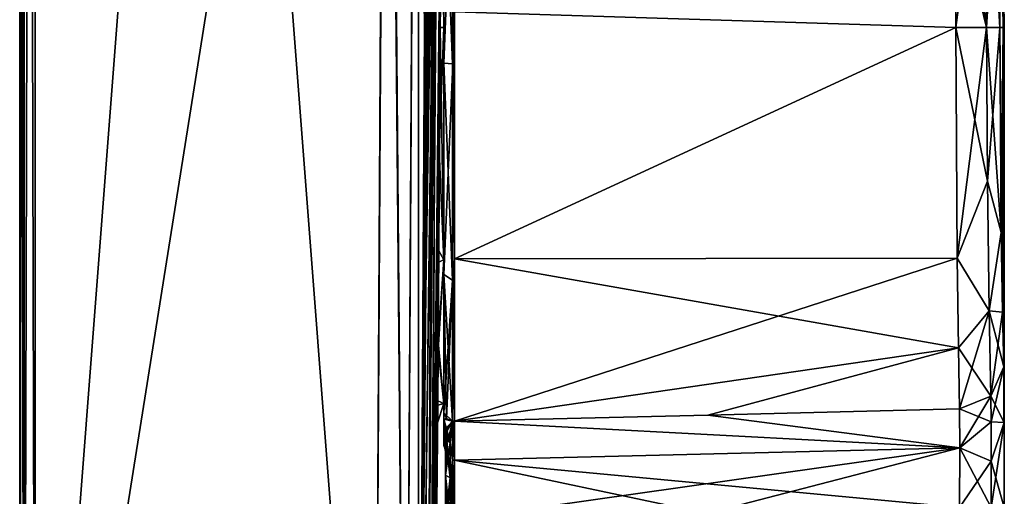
# Model space of a CAD drawing. Header units: metres. Extents: x 59 to 120, y -75 to 110.
# Tile 2 of 7: x 59 to 92, y -53 to -38. Entities that reach past the tile are written whole.
import ezdxf

# ---------------------------------------------------------------- set-up
doc = ezdxf.new("R2010")
doc.units = ezdxf.units.M
doc.layers.add('solid_20464500', color=7, linetype='CONTINUOUS')

msp = doc.modelspace()

# ---------------------------------------------------------------- linework, layer by layer
at = {"layer": 'solid_20464500'}
for points in [[(59.151169, -72.987251, 74.844948), (59, 72.987282, 74.486732), (59, 0.000056, 74.486732)], [(59.151169, -72.987251, 74.844948), (59.151169, 72.987251, 74.844948), (59, 72.987282, 74.486732)], [(59.151169, 72.987251, -74.844948), (59, -72.987282, -74.486732), (59, -0.000052, -74.486732)], [(59.151169, 72.987251, -74.844948), (59.151169, -72.987251, -74.844948), (59, -72.987282, -74.486732)], [(59.513088, -72.987251, 74.986565), (59.513088, 72.987251, 74.986565), (59.151169, 72.987251, 74.844948)], [(59.151169, -72.987251, 74.844948), (59.513088, -72.987251, 74.986565), (59.151169, 72.987251, 74.844948)], [(59.513088, 72.987251, -74.986565), (59.513088, -72.987251, -74.986565), (59.151169, -72.987251, -74.844948)], [(59.151169, 72.987251, -74.844948), (59.513088, 72.987251, -74.986565), (59.151169, -72.987251, -74.844948)], [(70.707626, 72.694107, 74.693428), (59.513088, 72.987251, 74.986565), (59.513088, -72.987251, 74.986565)], [(70.707626, -72.694107, -74.693428), (59.513088, -72.987251, -74.986565), (59.513088, 72.987251, -74.986565)], [(71.118309, -3.990917, -74.682671), (70.707626, -72.694107, -74.693428), (59.513088, 72.987251, -74.986565)], [(71.120735, 0.000003, 74.68261), (70.707626, 72.694107, 74.693428), (59.513088, -72.987251, 74.986565)], [(72.851372, 38.277248, -20.910957), (72.168167, -72.711121, -73.211098), (72.47612, -36.792572, -73.155029)], [(72.851372, 38.277248, -20.910957), (72.873253, 33.275745, -22.694857), (72.168167, -72.711121, -73.211098)], [(72.873253, 33.275745, -22.694857), (72.168167, -73.211098, -72.711136), (72.16581, -73.064651, -73.064835)], [(72.873253, 33.275745, -22.694857), (72.16581, -73.064651, -73.064835), (72.168167, -72.711121, -73.211098)], [(72.873253, 33.275745, -22.694857), (72.896339, 28, -23.299999), (72.168167, -73.211098, -72.711136)], [(72.896339, 28, -23.299999), (72.426224, -73.204811, -44.553951), (72.168167, -73.211098, -72.711136)], [(72.896339, 28, -23.299999), (72.943916, 17.124893, -20.606359), (72.426224, -73.204811, -44.553951)], [(72.943916, 17.124893, -20.606359), (72.560272, -73.202393, -16.423141), (72.426224, -73.204811, -44.553951)], [(72.873878, -38, -13.049967), (72.560272, -73.202393, -16.423141), (72.943916, 17.124893, -20.606359)], [(72.873878, -38, -13.049967), (72.943916, 17.124893, -20.606359), (72.980492, 8.764213, -13.148173)], [(72.914078, -31.230551, -11.15689), (72.873878, -38, -13.049967), (72.980492, 8.764213, -13.148173)], [(72.873878, -38, 13.049967), (72.997612, 4.851199, -2.650092), (72.93322, -25.657322, 14.016659)], [(72.915588, -30.975237, 10.997925), (72.997612, 4.851199, -2.650092), (72.873878, -38, 13.049967)], [(72.159882, -0.000003, -74.225693), (72.581139, 0.581762, -73.21833), (72.168167, -72.711121, -73.211098)], [(72.581139, 0.581762, -73.21833), (72.566757, -13.923716, -73.153763), (72.168167, -72.711121, -73.211098)], [(72.866318, 0.468904, 41.363464), (72.546921, -20.999712, 73.20005), (72.411049, -46.683636, 73.20401)], [(72.866318, 0.468904, 41.363464), (72.411049, -46.683636, 73.20401), (72.916206, -14.399734, 29.415039)], [(59, -72.987282, -74.486732), (59, -72.98716, 74.486732), (59, 0.000056, 74.486732)], [(59.151169, -72.987251, 74.844948), (59, 0.000056, 74.486732), (59, -72.98716, 74.486732)], [(59, -0.000052, -74.486732), (59, -72.987282, -74.486732), (59, 0.000056, 74.486732)], [(71.120735, 0.000003, 74.68261), (59.513088, -72.987251, 74.986565), (70.707626, -72.694107, 74.693428)], [(71.736763, -72.70594, 74.246735), (71.120735, 0.000003, 74.68261), (70.707626, -72.694107, 74.693428)], [(71.736763, -72.70594, 74.246735), (72.150215, 0.000003, 74.235634), (71.120735, 0.000003, 74.68261)], [(71.736763, -72.70594, 74.246735), (72.168167, -72.711151, 73.211098), (72.150215, 0.000003, 74.235634)], [(72.411049, -46.683636, 73.20401), (72.581367, 0.025928, 73.200584), (72.150215, 0.000003, 74.235634)], [(72.168167, -72.711151, 73.211098), (72.411049, -46.683636, 73.20401), (72.150215, 0.000003, 74.235634)], [(72.411049, -46.683636, 73.20401), (72.546921, -20.999712, 73.20005), (72.581367, 0.025928, 73.200584)], [(72.159882, -0.000003, -74.225693), (71.736755, -72.705948, -74.246727), (71.118309, -3.990917, -74.682671)], [(72.159882, -0.000003, -74.225693), (72.168167, -72.711121, -73.211098), (71.736755, -72.705948, -74.246727)], [(71.736755, -72.705948, -74.246727), (70.707626, -72.694107, -74.693428), (71.118309, -3.990917, -74.682671)], [(72.566757, -13.923716, -73.153763), (72.47612, -36.792572, -73.155029), (72.168167, -72.711121, -73.211098)], [(72.916206, -14.399734, 29.415039), (72.168167, -72.711151, 73.211098), (72.16581, -73.064842, 73.064644)], [(72.916206, -14.399734, 29.415039), (72.16581, -73.064842, 73.064644), (72.168167, -73.211098, 72.711105)], [(72.916206, -14.399734, 29.415039), (72.411049, -46.683636, 73.20401), (72.168167, -72.711151, 73.211098)], [(72.916206, -14.399734, 29.415039), (72.168167, -73.211098, 72.711105), (72.336533, -73.206696, 55.970352)], [(72.916206, -14.399734, 29.415039), (72.336533, -73.206696, 55.970352), (72.456375, -73.203552, 39.991283)], [(72.916206, -14.399734, 29.415039), (72.456375, -73.203552, 39.991283), (72.881508, -34.176994, 18.670977)], [(72.93322, -25.657322, 14.016659), (72.881508, -34.176994, 18.670977), (72.570801, -73.200714, 11.628109)], [(72.873878, -38, 13.049967), (72.93322, -25.657322, 14.016659), (72.570801, -73.200714, 11.628109)], [(91.5, -38), (91.35405, -26.511591, 3.734685), (91.354042, -30.901045, 9.77438)], [(91.5, -38), (91.35405, -30.898659, -9.772375), (91.35405, -26.510675, -3.731599)], [(91.5, -38), (91.35405, -26.510675, -3.731599), (91.35405, -26.511591, 3.734685)], [(89.894989, -33.814865, -12.880519), (89.895012, -30.039392, -10.956816), (90.916458, -38, -13.103144)], [(89.895012, -30.039392, -10.956816), (90.916534, -30.298136, -10.600598), (90.916458, -38, -13.103144)], [(73, -30.329605, 10.557765), (72.915588, -30.975237, 10.997925), (72.873878, -38, 13.049967)], [(73, -30.329605, 10.557765), (72.873878, -38, 13.049967), (73, -38, 13.049967)], [(73, -38, -13.049967), (72.914078, -31.230551, -11.15689), (73, -30.329607, -10.557766)], [(73, -30.329605, 10.557765), (73, -38, 13.049967), (73, -31.845715, 12.22698)], [(73, -38, -13.049967), (73, -30.329607, -10.557766), (73, -31.845858, -12.226974)], [(89.895012, -38, 13.543378), (90.916634, -38, 13.103312), (90.916649, -30.298172, 10.600817)], [(89.895042, -33.814911, 12.880531), (89.895012, -38, 13.543378), (90.916649, -30.298172, 10.600817)], [(91.35405, -38, -12.080166), (90.916458, -38, -13.103144), (90.916534, -30.298136, -10.600598)], [(91.35405, -30.898659, -9.772375), (91.35405, -38, -12.080166), (90.916534, -30.298136, -10.600598)], [(91.354042, -30.901045, 9.77438), (90.916649, -30.298172, 10.600817), (90.916634, -38, 13.103312)], [(91.354042, -30.901045, 9.77438), (90.916634, -38, 13.103312), (91.35405, -38, 12.080166)], [(91.5, -38), (91.354042, -30.901045, 9.77438), (91.35405, -38, 12.080166)], [(91.463509, -38, -6.040524), (91.35405, -38, -12.080166), (91.35405, -30.898659, -9.772375)], [(91.463509, -38, -6.040524), (91.35405, -30.898659, -9.772375), (91.5, -38)], [(73, -38, -13.049967), (72.873878, -38, -13.049967), (72.914078, -31.230551, -11.15689)], [(73, -31.845858, -12.226974), (73.28952, -31.709757, -12.495461), (73.28952, -39.199802, -13.937851)], [(73, -39.173187, 13.638107), (73.291855, -39.199963, 13.937965), (73.291687, -31.709978, 12.495702)], [(73, -31.845715, 12.22698), (73, -39.173187, 13.638107), (73.291687, -31.709978, 12.495702)], [(73, -38, 13.049967), (73, -39.173187, 13.638107), (73, -31.845715, 12.22698)], [(73, -39.173344, -13.638016), (73, -31.845858, -12.226974), (73.28952, -39.199802, -13.937851)], [(73, -38, -13.049967), (73, -31.845858, -12.226974), (73, -39.173344, -13.638016)], [(73.28952, -31.709757, -12.495461), (73.349998, -37.484886, -13.979919), (73.28952, -39.199802, -13.937851)], [(73.291855, -39.199963, 13.937965), (73.349998, -37.484901, 13.980032), (73.291687, -31.709978, 12.495702)], [(73.349998, -37.484886, -13.979919), (89.894989, -33.814865, -12.880519), (89.895012, -38, -13.543378)], [(73.349998, -37.484901, 13.980032), (89.895012, -38, 13.543378), (89.895042, -33.814911, 12.880531)], [(89.895012, -38, -13.543378), (89.894989, -33.814865, -12.880519), (90.916458, -38, -13.103144)], [(72.881508, -34.176994, 18.670977), (72.456375, -73.203552, 39.991283), (72.570801, -73.200714, 11.628109)], [(73.28952, -39.199802, -13.937851), (73.349998, -37.484886, -13.979919), (73.349998, -45.628544, -11.726428)], [(73.291855, -39.199963, 13.937965), (73.349998, -45.628609, 11.726496), (73.349998, -37.484901, 13.980032)], [(73.349998, -45.628544, -11.726428), (73.349998, -37.484886, -13.979919), (89.895012, -38, -13.543378)], [(73.349998, -37.484901, 13.980032), (73.349998, -45.628609, 11.726496), (89.895012, -38, 13.543378)], [(72.873878, -38, -13.049967), (72.830132, -45.368801, -10.770443), (72.560272, -73.202393, -16.423141)], [(72.849678, -42.076534, 12.396915), (72.873878, -38, 13.049967), (72.570801, -73.200714, 11.628109)], [(73, -45.670395, -10.557764), (72.830132, -45.368801, -10.770443), (72.873878, -38, -13.049967)], [(73, -38, 13.049967), (72.873878, -38, 13.049967), (72.849678, -42.076534, 12.396915)], [(73, -45.670391, 10.557767), (73, -38, 13.049967), (72.849678, -42.076534, 12.396915)], [(73, -45.670395, -10.557764), (72.873878, -38, -13.049967), (73, -38, -13.049967)], [(73, -45.670391, 10.557767), (73, -39.173187, 13.638107), (73, -38, 13.049967)], [(73, -45.670395, -10.557764), (73, -38, -13.049967), (73, -39.173344, -13.638016)], [(73.349998, -45.628609, 11.726496), (89.940979, -45.608196, 11.202892), (89.895012, -38, 13.543378)], [(89.940979, -45.608196, -11.202891), (73.349998, -45.628544, -11.726428), (89.895012, -38, -13.543378)], [(89.940979, -45.608196, 11.202892), (90.916634, -38, 13.103312), (89.895012, -38, 13.543378)], [(90.940254, -43.070862, -12.079288), (89.895012, -38, -13.543378), (90.916458, -38, -13.103144)], [(90.940254, -43.070862, -12.079288), (89.940979, -45.608196, -11.202891), (89.895012, -38, -13.543378)], [(90.940254, -43.070862, 12.079288), (90.916634, -38, 13.103312), (89.940979, -45.608196, 11.202892)], [(91.400078, -44.761513, -9.995502), (90.916458, -38, -13.103144), (91.35405, -38, -12.080166)], [(91.400078, -44.761513, -9.995502), (90.940254, -43.070862, -12.079288), (90.916458, -38, -13.103144)], [(90.940254, -43.070862, 12.079288), (91.35405, -38, 12.080166), (90.916634, -38, 13.103312)], [(90.940254, -43.070862, 12.079288), (91.400078, -44.761486, 9.995521), (91.35405, -38, 12.080166)], [(91.463509, -38, 6.040524), (91.5, -38), (91.35405, -38, 12.080166)], [(91.442894, -47.393684, 7.556543), (91.463509, -38, 6.040524), (91.35405, -38, 12.080166)], [(91.442894, -47.393684, 7.556543), (91.35405, -38, 12.080166), (91.400078, -44.761486, 9.995521)], [(91.400078, -44.761513, -9.995502), (91.35405, -38, -12.080166), (91.463509, -38, -6.040524)], [(91.400078, -44.761513, -9.995502), (91.463509, -38, -6.040524), (91.442894, -47.393696, -7.55653)], [(91.480209, -49.193913, 4.448503), (91.463509, -38, 6.040524), (91.442894, -47.393684, 7.556543)], [(91.442894, -47.393696, -7.55653), (91.463509, -38, -6.040524), (91.480209, -49.193913, -4.448503)], [(91.49836, -53.841866, 1.281194), (91.5, -38), (91.463509, -38, 6.040524)], [(91.480209, -49.193913, -4.448503), (91.463509, -38, -6.040524), (91.5, -38)], [(91.495392, -51.033131, 2.147159), (91.463509, -38, 6.040524), (91.480209, -49.193913, 4.448503)], [(91.49836, -53.841866, 1.281194), (91.463509, -38, 6.040524), (91.495392, -51.033131, 2.147159)], [(91.495392, -51.0331, -2.147181), (91.480209, -49.193913, -4.448503), (91.5, -38)], [(91.495392, -51.0331, -2.147181), (91.5, -38), (91.49836, -53.841866, -1.281194)], [(91.499176, -69.770836, -0.640597), (91.498352, -69.770851, -1.281194), (91.5, -38)], [(91.49836, -61.806351, -1.281194), (91.5, -38), (91.498352, -69.770851, -1.281194)], [(91.49836, -61.806351, -1.281194), (91.49836, -53.841866, -1.281194), (91.5, -38)], [(91.49836, -53.841866, 1.281194), (91.499992, -69.770828, 0), (91.5, -38)], [(91.499176, -69.770836, -0.640597), (91.5, -38), (91.499992, -69.770828, 0)], [(73, -39.173187, 13.638107), (73, -46.154037, 10.995104), (73.291855, -39.199963, 13.937965)], [(73, -45.670391, 10.557767), (73, -46.154037, 10.995104), (73, -39.173187, 13.638107)], [(73, -39.173344, -13.638016), (73.28952, -39.199802, -13.937851), (73.289536, -46.333153, -11.236629)], [(73, -46.154144, -10.994946), (73, -39.173344, -13.638016), (73.289536, -46.333153, -11.236629)], [(73, -45.670395, -10.557764), (73, -39.173344, -13.638016), (73, -46.154144, -10.994946)], [(73, -46.154037, 10.995104), (73.291344, -46.33321, 11.236714), (73.291855, -39.199963, 13.937965)], [(73.28952, -39.199802, -13.937851), (73.349998, -45.628544, -11.726428), (73.289536, -46.333153, -11.236629)], [(73.291344, -46.33321, 11.236714), (73.349998, -45.628609, 11.726496), (73.291855, -39.199963, 13.937965)], [(72.827896, -45.744514, 10.503531), (72.849678, -42.076534, 12.396915), (72.570801, -73.200714, 11.628109)], [(73, -45.670391, 10.557767), (72.849678, -42.076534, 12.396915), (72.827896, -45.744514, 10.503531)], [(90.940254, -43.070862, 12.079288), (89.940979, -45.608196, 11.202892), (90.997566, -47.347229, 9.170301)], [(90.940254, -43.070862, -12.079288), (90.997566, -47.347229, -9.170301), (89.940979, -45.608196, -11.202891)], [(91.400078, -44.761513, -9.995502), (90.997566, -47.347229, -9.170301), (90.940254, -43.070862, -12.079288)], [(90.940254, -43.070862, 12.079288), (90.997566, -47.347229, 9.170301), (91.400078, -44.761486, 9.995521)], [(90.997566, -47.347229, 9.170301), (91.442894, -47.393684, 7.556543), (91.400078, -44.761486, 9.995521)], [(91.400078, -44.761513, -9.995502), (91.442894, -47.393696, -7.55653), (90.997566, -47.347229, -9.170301)], [(72.830132, -45.368801, -10.770443), (72.81234, -48.364346, -7.929814), (72.560272, -73.202393, -16.423141)], [(73, -45.670395, -10.557764), (72.81234, -48.364346, -7.929814), (72.830132, -45.368801, -10.770443)], [(72.810715, -48.638203, 7.55846), (72.827896, -45.744514, 10.503531), (72.570801, -73.200714, 11.628109)], [(73, -45.670391, 10.557767), (72.827896, -45.744514, 10.503531), (72.810715, -48.638203, 7.55846)], [(73, -45.670391, 10.557767), (72.810715, -48.638203, 7.55846), (73, -50.411198, 4.032764)], [(73, -50.411198, -4.03276), (72.81234, -48.364346, -7.929814), (73, -45.670395, -10.557764)], [(73, -45.670391, 10.557767), (73, -50.411198, 4.032764), (73, -46.154037, 10.995104)], [(73, -50.411198, -4.03276), (73, -45.670395, -10.557764), (73, -46.154144, -10.994946)], [(73.289536, -46.333153, -11.236629), (73.349998, -45.628544, -11.726428), (73.350021, -50.990894, -5.195552)], [(73.29113, -50.989128, 5.194972), (73.351601, -50.989151, 5.19496), (73.349998, -45.628609, 11.726496)], [(73.29113, -50.989128, 5.194972), (73.349998, -45.628609, 11.726496), (73.291344, -46.33321, 11.236714)], [(73.349998, -45.628609, 11.726496), (73.351601, -50.989151, 5.19496), (89.940979, -45.608196, 11.202892)], [(89.940979, -45.608196, -11.202891), (89.98365, -48.567272, -8.467054), (73.349998, -45.628544, -11.726428)], [(89.98365, -48.567272, -8.467054), (73.350021, -50.990894, -5.195552), (73.349998, -45.628544, -11.726428)], [(73.351601, -50.989151, 5.19496), (89.98365, -48.567268, 8.467054), (89.940979, -45.608196, 11.202892)], [(90.997566, -47.347229, 9.170301), (89.940979, -45.608196, 11.202892), (89.98365, -48.567268, 8.467054)], [(90.997566, -47.347229, -9.170301), (89.98365, -48.567272, -8.467054), (89.940979, -45.608196, -11.202891)], [(73, -46.154037, 10.995104), (73, -50.709824, 5.083153), (73.291344, -46.33321, 11.236714)], [(73, -50.411198, 4.032764), (73, -50.709824, 5.083153), (73, -46.154037, 10.995104)], [(73, -46.154144, -10.994946), (73.289536, -46.333153, -11.236629), (73.289528, -50.989128, -5.194845)], [(73.084091, -50.903385, -5.160553), (73, -46.154144, -10.994946), (73.289528, -50.989128, -5.194845)], [(73.084091, -50.903385, -5.160553), (73, -50.709824, -5.083153), (73, -46.154144, -10.994946)], [(73, -50.411198, -4.03276), (73, -46.154144, -10.994946), (73, -50.709824, -5.083153)], [(73, -50.709824, 5.083153), (73.084068, -50.903362, 5.160623), (73.291344, -46.33321, 11.236714)], [(73.084068, -50.903362, 5.160623), (73.29113, -50.989128, 5.194972), (73.291344, -46.33321, 11.236714)], [(73.289536, -46.333153, -11.236629), (73.350021, -50.990894, -5.195552), (73.289528, -50.989128, -5.194845)], [(90.997566, -47.347229, 9.170301), (89.98365, -48.567268, 8.467054), (90.020775, -50.5872, 4.987195)], [(90.997566, -47.347229, -9.170301), (91.053413, -50.165028, -4.829222), (89.98365, -48.567272, -8.467054)], [(90.997566, -47.347229, 9.170301), (90.020775, -50.5872, 4.987195), (91.053413, -50.165028, 4.829222)], [(91.480209, -49.193913, -4.448503), (91.053413, -50.165028, -4.829222), (90.997566, -47.347229, -9.170301)], [(91.442894, -47.393696, -7.55653), (91.480209, -49.193913, -4.448503), (90.997566, -47.347229, -9.170301)], [(90.997566, -47.347229, 9.170301), (91.053413, -50.165028, 4.829222), (91.442894, -47.393684, 7.556543)], [(91.053413, -50.165028, 4.829222), (91.480209, -49.193913, 4.448503), (91.442894, -47.393684, 7.556543)], [(72.81234, -48.364346, -7.929814), (72.800713, -50.322582, -4.295995), (72.560272, -73.202393, -16.423141)], [(73, -50.411198, -4.03276), (72.800713, -50.322582, -4.295995), (72.81234, -48.364346, -7.929814)], [(72.799858, -50.466251, 3.859305), (72.810715, -48.638203, 7.55846), (72.570801, -73.200714, 11.628109)], [(73, -50.411198, 4.032764), (72.810715, -48.638203, 7.55846), (72.799858, -50.466251, 3.859305)], [(89.98365, -48.567272, -8.467054), (81.712173, -50.788425, -5.090972), (73.350021, -50.990894, -5.195552)], [(73.351601, -50.989151, 5.19496), (81.712029, -50.788429, 5.090974), (89.98365, -48.567268, 8.467054)], [(81.712029, -50.788429, 5.090974), (90.020775, -50.5872, 4.987195), (89.98365, -48.567268, 8.467054)], [(89.98365, -48.567272, -8.467054), (90.020775, -50.5872, -4.987195), (81.712173, -50.788425, -5.090972)], [(91.053413, -50.165028, -4.829222), (90.020775, -50.5872, -4.987195), (89.98365, -48.567272, -8.467054)], [(91.495392, -51.0331, -2.147181), (91.053413, -50.165028, -4.829222), (91.480209, -49.193913, -4.448503)], [(91.064682, -51.01553, 3.516057), (91.480209, -49.193913, 4.448503), (91.053413, -50.165028, 4.829222)], [(91.495392, -51.033131, 2.147159), (91.480209, -49.193913, 4.448503), (91.064682, -51.01553, 3.516057)], [(72.800713, -50.322582, -4.295995), (72.79641, -51.047913, -0.231546), (72.560272, -73.202393, -16.423141)], [(73, -50.411198, -4.03276), (72.79641, -51.047913, -0.231546), (72.800713, -50.322582, -4.295995)], [(91.053413, -50.165028, 4.829222), (90.020775, -50.5872, 4.987195), (90.031799, -51.87434, 3.382964)], [(91.064682, -51.01553, -3.516057), (90.020775, -50.5872, -4.987195), (91.053413, -50.165028, -4.829222)], [(91.064682, -51.01553, 3.516057), (91.053413, -50.165028, 4.829222), (90.031799, -51.87434, 3.382964)], [(91.495392, -51.0331, -2.147181), (91.064682, -51.01553, -3.516057), (91.053413, -50.165028, -4.829222)], [(72.799858, -50.466251, 3.859305), (72.570801, -73.200714, 11.628109), (72.560272, -73.202393, -16.423141)], [(72.79641, -51.047913, -0.231546), (72.799858, -50.466251, 3.859305), (72.560272, -73.202393, -16.423141)], [(73, -50.411198, 4.032764), (72.799858, -50.466251, 3.859305), (72.79641, -51.047913, -0.231546)], [(73, -50.411198, 4.032764), (72.79641, -51.047913, -0.231546), (73, -50.411198, -4.03276)], [(73, -50.411198, 4.032764), (73, -50.709824, -5.083153), (73, -50.709824, 5.083153)], [(73, -50.411198, 4.032764), (73, -50.411198, -4.03276), (73, -50.709824, -5.083153)], [(90.031799, -51.87434, 3.382964), (90.020775, -50.5872, 4.987195), (81.712029, -50.788429, 5.090974)], [(90.031799, -51.87434, -3.382964), (81.712173, -50.788425, -5.090972), (90.020775, -50.5872, -4.987195)], [(91.064682, -51.01553, -3.516057), (90.031799, -51.87434, -3.382964), (90.020775, -50.5872, -4.987195)], [(73, -50.709824, 5.083153), (73.29113, -50.989128, 5.194972), (73.084068, -50.903362, 5.160623)], [(73, -50.928722, 4.626613), (73.29113, -50.989128, 5.194972), (73, -50.709824, 5.083153)], [(73, -50.928719, -4.626616), (73, -50.709824, 5.083153), (73, -50.709824, -5.083153)], [(73, -50.928722, 4.626613), (73, -50.709824, 5.083153), (73, -50.928719, -4.626616)], [(73, -50.928719, -4.626616), (73, -50.709824, -5.083153), (73.084091, -50.903385, -5.160553)], [(73, -50.928719, -4.626616), (73.084091, -50.903385, -5.160553), (73.289528, -50.989128, -5.194845)], [(73.163055, -51.519131, -4.238383), (73, -50.928719, -4.626616), (73.289528, -50.989128, -5.194845)], [(73.00502, -51.235073, -4.257594), (73, -51.206921, -4.202548), (73, -50.928719, -4.626616)], [(73, -50.928722, 4.626613), (73, -50.928719, -4.626616), (73, -51.206921, -4.202548)], [(73.019402, -51.272343, -4.293025), (73.00502, -51.235073, -4.257594), (73, -50.928719, -4.626616)], [(73.043213, -51.319439, -4.311515), (73.019402, -51.272343, -4.293025), (73, -50.928719, -4.626616)], [(73.077202, -51.376534, -4.311743), (73.043213, -51.319439, -4.311515), (73, -50.928719, -4.626616)], [(73.163055, -51.519131, -4.238383), (73.077202, -51.376534, -4.311743), (73, -50.928719, -4.626616)], [(73, -50.928722, 4.626613), (73.019318, -51.272297, 4.292691), (73.29113, -50.989128, 5.194972)], [(73, -50.928722, 4.626613), (73, -51.206921, -4.202548), (73, -51.206921, 4.202548)], [(73, -50.928722, 4.626613), (73.004547, -51.233505, 4.255361), (73.019318, -51.272297, 4.292691)], [(73, -50.928722, 4.626613), (73, -51.206921, 4.202548), (73.004547, -51.233505, 4.255361)], [(73.019318, -51.272297, 4.292691), (73.04332, -51.319656, 4.311527), (73.29113, -50.989128, 5.194972)], [(73.04332, -51.319656, 4.311527), (73.077194, -51.376534, 4.311743), (73.29113, -50.989128, 5.194972)], [(73.077194, -51.376534, 4.311743), (73.163116, -51.519253, 4.238287), (73.29113, -50.989128, 5.194972)], [(73.199394, -51.60376, -4.163703), (73.163055, -51.519131, -4.238383), (73.289528, -50.989128, -5.194845)], [(73.163116, -51.519253, 4.238287), (73.199417, -51.603844, 4.163623), (73.29113, -50.989128, 5.194972)], [(73.214348, -51.693417, -4.073182), (73.199394, -51.60376, -4.163703), (73.289528, -50.989128, -5.194845)], [(73.199417, -51.603844, 4.163623), (73.214348, -51.693417, 4.073182), (73.29113, -50.989128, 5.194972)], [(73.214348, -51.693417, -4.073182), (73.289528, -50.989128, -5.194845), (73.289528, -52.276527, -3.595308)], [(73.214348, -51.693417, 4.073182), (73.289528, -52.276527, 3.595308), (73.29113, -50.989128, 5.194972)], [(73.289528, -50.989128, -5.194845), (73.350021, -50.990894, -5.195552), (73.349976, -52.277271, -3.596303)], [(73.289528, -52.276527, -3.595308), (73.289528, -50.989128, -5.194845), (73.349976, -52.277271, -3.596303)], [(73.289528, -52.276527, 3.595308), (73.321175, -50.989185, 5.194853), (73.29113, -50.989128, 5.194972)], [(73.289528, -52.276527, 3.595308), (73.351601, -50.989151, 5.19496), (73.321175, -50.989185, 5.194853)], [(73.289528, -52.276527, 3.595308), (73.349976, -52.277271, 3.596303), (73.351601, -50.989151, 5.19496)], [(73.321175, -50.989185, 5.194853), (73.351601, -50.989151, 5.19496), (73.29113, -50.989128, 5.194972)], [(73.349976, -52.277271, 3.596303), (90.031799, -51.87434, 3.382964), (73.351601, -50.989151, 5.19496)], [(90.031799, -51.87434, -3.382964), (73.349976, -52.277271, -3.596303), (73.350021, -50.990894, -5.195552)], [(90.031799, -51.87434, -3.382964), (73.350021, -50.990894, -5.195552), (81.712173, -50.788425, -5.090972)], [(90.031799, -51.87434, 3.382964), (81.712029, -50.788429, 5.090974), (73.351601, -50.989151, 5.19496)], [(91.064682, -51.01553, -3.516057), (91.06749, -52.309002, -2.637862), (90.031799, -51.87434, -3.382964)], [(91.06749, -52.309002, 2.637862), (91.064682, -51.01553, 3.516057), (90.031799, -51.87434, 3.382964)], [(91.495392, -51.0331, -2.147181), (91.06749, -52.309002, -2.637862), (91.064682, -51.01553, -3.516057)], [(91.495392, -51.033131, 2.147159), (91.064682, -51.01553, 3.516057), (91.06749, -52.309002, 2.637862)], [(73.014786, -51.275944, -4.253264), (73, -51.206921, -4.202548), (73.00502, -51.235073, -4.257594)], [(73.003487, -51.244946, -4.214647), (73, -51.206921, -4.202548), (73.014786, -51.275944, -4.253264)], [(73.01387, -51.616108, -2.978683), (73, -51.206921, -4.202548), (73.003487, -51.244946, -4.214647)], [(73, -51.539104, -2.962495), (73, -51.206921, -4.202548), (73.01387, -51.616108, -2.978683)], [(73, -51.351406, -1.296968), (73, -51.206921, -4.202548), (73, -51.539104, -2.962495)], [(73, -51.206921, 4.202548), (73, -51.206921, -4.202548), (73, -51.351406, -1.296968)], [(73, -51.351406, 1.296968), (73, -51.206921, 4.202548), (73, -51.351406, -1.296968)], [(73.014801, -51.275913, 4.25348), (73.004547, -51.233505, 4.255361), (73, -51.206921, 4.202548)], [(73.014801, -51.275913, 4.25348), (73, -51.206921, 4.202548), (73.003487, -51.244946, 4.214647)], [(73, -51.539104, 2.962495), (73.003487, -51.244946, 4.214647), (73, -51.206921, 4.202548)], [(73, -51.469536, 1.580725), (73, -51.539104, 2.962495), (73, -51.206921, 4.202548)], [(73, -51.469536, 1.580725), (73, -51.206921, 4.202548), (73, -51.351406, 1.296968)], [(73, -51.539104, 2.962495), (73.01387, -51.281883, 4.226401), (73.003487, -51.244946, 4.214647)], [(73, -51.539104, 2.962495), (73.01387, -51.616112, 2.97865), (73.01387, -51.281883, 4.226401)], [(73.003487, -51.244946, -4.214647), (73.014786, -51.275944, -4.253264), (73.01387, -51.28186, -4.226474)], [(73.01387, -51.616108, -2.978683), (73.003487, -51.244946, -4.214647), (73.01387, -51.28186, -4.226474)], [(73.014801, -51.275913, 4.25348), (73.003487, -51.244946, 4.214647), (73.01387, -51.281883, 4.226401)], [(73.019371, -51.284214, 4.26875), (73.019318, -51.272297, 4.292691), (73.004547, -51.233505, 4.255361)], [(73.014801, -51.275913, 4.25348), (73.019371, -51.284214, 4.26875), (73.004547, -51.233505, 4.255361)], [(73.014786, -51.275944, -4.253264), (73.00502, -51.235073, -4.257594), (73.019402, -51.272343, -4.293025)], [(73.014801, -51.275913, 4.25348), (73.01387, -51.281883, 4.226401), (73.025528, -51.304539, 4.260736)], [(73.031906, -51.328888, -4.242115), (73.01387, -51.28186, -4.226474), (73.014786, -51.275944, -4.253264)], [(73.031906, -51.665138, -2.986439), (73.01387, -51.28186, -4.226474), (73.031906, -51.328888, -4.242115)], [(73.01387, -51.616108, -2.978683), (73.01387, -51.28186, -4.226474), (73.031906, -51.665138, -2.986439)], [(73.025528, -51.304539, 4.260736), (73.01387, -51.281883, 4.226401), (73.031906, -51.328888, 4.242115)], [(73.01387, -51.616112, 2.97865), (73.031906, -51.328888, 4.242115), (73.01387, -51.281883, 4.226401)], [(73.01387, -51.616112, 2.97865), (73.031906, -51.665138, 2.986438), (73.031906, -51.328888, 4.242115)], [(73.019279, -51.283962, -4.268688), (73.014786, -51.275944, -4.253264), (73.019402, -51.272343, -4.293025)], [(73.025497, -51.304428, -4.260811), (73.014786, -51.275944, -4.253264), (73.019279, -51.283962, -4.268688)], [(73.031906, -51.328888, -4.242115), (73.014786, -51.275944, -4.253264), (73.025497, -51.304428, -4.260811)], [(73.014801, -51.275913, 4.25348), (73.025528, -51.304539, 4.260736), (73.019371, -51.284214, 4.26875)], [(73.019279, -51.283962, -4.268688), (73.019402, -51.272343, -4.293025), (73.043213, -51.319439, -4.311515)], [(73.025497, -51.304428, -4.260811), (73.019279, -51.283962, -4.268688), (73.043213, -51.319439, -4.311515)], [(73.019371, -51.284214, 4.26875), (73.04332, -51.319656, 4.311527), (73.019318, -51.272297, 4.292691)], [(73.019371, -51.284214, 4.26875), (73.025528, -51.304539, 4.260736), (73.04332, -51.319656, 4.311527)], [(73.025497, -51.304428, -4.260811), (73.043213, -51.319439, -4.311515), (73.077202, -51.376534, -4.311743)], [(73.05027, -51.354889, -4.278217), (73.025497, -51.304428, -4.260811), (73.077202, -51.376534, -4.311743)], [(73.05027, -51.354889, -4.278217), (73.031906, -51.328888, -4.242115), (73.025497, -51.304428, -4.260811)], [(73.025528, -51.304539, 4.260736), (73.031906, -51.328888, 4.242115), (73.04332, -51.319656, 4.311527)], [(73.031906, -51.328888, 4.242115), (73.05027, -51.354889, 4.278217), (73.04332, -51.319656, 4.311527)], [(73.05027, -51.354889, -4.278217), (73.163055, -51.519131, -4.238383), (73.031906, -51.328888, -4.242115)], [(73.045235, -51.427994, -4.089817), (73.031906, -51.328888, -4.242115), (73.163055, -51.519131, -4.238383)], [(73.050003, -51.533684, -3.921109), (73.031906, -51.328888, -4.242115), (73.045235, -51.427994, -4.089817)], [(73.031906, -51.665138, -2.986439), (73.031906, -51.328888, -4.242115), (73.050003, -51.533684, -3.921109)], [(73.045204, -51.427681, 4.090311), (73.05027, -51.354889, 4.278217), (73.031906, -51.328888, 4.242115)], [(73.031906, -51.665138, 2.986438), (73.045204, -51.427681, 4.090311), (73.031906, -51.328888, 4.242115)], [(73.05027, -51.354889, 4.278217), (73.077194, -51.376534, 4.311743), (73.04332, -51.319656, 4.311527)], [(91.495392, -51.033131, 2.147159), (91.06749, -52.309002, 2.637862), (91.064598, -53.841866, 2.332408)], [(91.49836, -53.841866, 1.281194), (91.495392, -51.033131, 2.147159), (91.064598, -53.841866, 2.332408)], [(91.495392, -51.0331, -2.147181), (91.49836, -53.841866, -1.281194), (91.06749, -52.309002, -2.637862)], [(73, -51.351406, -1.296968), (73, -51.539104, -2.962495), (73, -51.469536, -1.580726)], [(73.012833, -51.421894, -1.296976), (73, -51.351406, -1.296968), (73, -51.469536, -1.580726)], [(73, -51.351406, 1.296968), (73, -51.351406, -1.296968), (73.012833, -51.421894, -1.296976)], [(73, -51.351406, 1.296968), (73.012833, -51.421894, -1.296976), (73.012833, -51.421894, 1.296976)], [(73, -51.351406, 1.296968), (73.012833, -51.421894, 1.296976), (73.050003, -51.563019, 1.487095)], [(73, -51.469536, 1.580725), (73, -51.351406, 1.296968), (73.050003, -51.563019, 1.487095)], [(73.012833, -51.421894, -1.296976), (73, -51.469536, -1.580726), (73.050003, -51.483692, -1.296996)], [(73, -51.469536, -1.580726), (73, -51.539104, -2.962495), (73, -51.75507, -1.697567)], [(73, -51.469536, -1.580726), (73, -51.75507, -1.697567), (73.050003, -51.563019, -1.487095)], [(73, -51.469536, -1.580726), (73.050003, -51.563019, -1.487095), (73.050003, -51.483692, -1.296996)], [(73, -51.469536, 1.580725), (73, -51.75507, 1.697567), (73, -51.539104, 2.962495)], [(73.01284, -51.754372, 1.626465), (73, -51.75507, 1.697567), (73, -51.469536, 1.580725)], [(73, -51.469536, 1.580725), (73.050003, -51.563019, 1.487095), (73.050003, -51.75378, 1.56468)], [(73.01284, -51.754372, 1.626465), (73, -51.469536, 1.580725), (73.050003, -51.75378, 1.56468)], [(73, -51.75507, -1.697567), (73, -51.539104, -2.962495), (73.01387, -51.616108, -2.978683)], [(73, -51.539104, 2.962495), (73, -51.75507, 1.697567), (73.01387, -51.616112, 2.97865)], [(73.01284, -51.754372, -1.626465), (73.050003, -51.563019, -1.487095), (73, -51.75507, -1.697567)], [(73, -51.75507, -1.697567), (73.01387, -51.616108, -2.978683), (73.01387, -51.833393, -1.705313)], [(73.003494, -51.794891, 1.70122), (73.01387, -51.616112, 2.97865), (73, -51.75507, 1.697567)], [(73.003494, -51.794891, 1.70122), (73.01387, -51.833393, 1.705313), (73.01387, -51.616112, 2.97865)], [(73.012833, -51.421894, 1.296976), (73.012833, -51.421894, -1.296976), (73.050003, -51.483692, -1.296996)], [(73.012833, -51.421894, 1.296976), (73.050003, -51.483692, -1.296996), (73.050003, -51.483692, 1.296996)], [(73.012833, -51.421894, 1.296976), (73.050003, -51.483692, 1.296996), (73.050003, -51.563019, 1.487095)], [(73.01284, -51.754372, -1.626465), (73.050003, -51.75378, -1.56468), (73.050003, -51.563019, -1.487095)], [(73.01387, -51.833393, -1.705313), (73.01387, -51.616108, -2.978683), (73.031906, -51.665138, -2.986439)], [(73.01387, -51.616112, 2.97865), (73.01387, -51.833393, 1.705313), (73.031906, -51.665138, 2.986438)], [(73.01387, -51.833393, -1.705313), (73.031906, -51.665138, -2.986439), (73.031906, -51.883366, -1.704967)], [(73.01387, -51.833393, 1.705313), (73.031906, -51.883366, 1.704967), (73.031906, -51.665138, 2.986438)], [(73.031906, -51.665138, 2.986438), (73.050003, -51.533684, 3.921109), (73.045204, -51.427681, 4.090311)], [(73.031906, -51.665138, -2.986439), (73.050003, -51.533684, -3.921109), (73.050003, -51.80563, -2.817812)], [(73.050003, -51.80563, 2.817812), (73.050003, -51.533684, 3.921109), (73.031906, -51.665138, 2.986438)], [(73.031906, -51.883366, -1.704967), (73.031906, -51.665138, -2.986439), (73.050003, -51.80563, -2.817812)], [(73.050003, -51.80563, 2.817812), (73.031906, -51.665138, 2.986438), (73.031906, -51.883366, 1.704967)], [(73.045204, -51.427681, 4.090311), (73.077194, -51.376534, 4.311743), (73.05027, -51.354889, 4.278217)], [(73.045204, -51.427681, 4.090311), (73.163116, -51.519253, 4.238287), (73.077194, -51.376534, 4.311743)], [(73.045204, -51.427681, 4.090311), (73.199417, -51.603844, 4.163623), (73.163116, -51.519253, 4.238287)], [(73.045204, -51.427681, 4.090311), (73.050003, -51.533684, 3.921109), (73.199417, -51.603844, 4.163623)], [(73.045235, -51.427994, -4.089817), (73.163055, -51.519131, -4.238383), (73.199394, -51.60376, -4.163703)], [(73.045235, -51.427994, -4.089817), (73.199394, -51.60376, -4.163703), (73.214348, -51.693417, -4.073182)], [(73.095596, -51.633255, -4.015949), (73.045235, -51.427994, -4.089817), (73.214348, -51.693417, -4.073182)], [(73.095596, -51.633255, -4.015949), (73.050003, -51.533684, -3.921109), (73.045235, -51.427994, -4.089817)], [(73.050003, -51.483692, 1.296996), (73.050003, -51.483692, -1.296996), (73.050003, -51.563019, -1.487095)], [(73.050003, -51.483692, 1.296996), (73.050003, -51.563019, -1.487095), (73.050003, -51.563019, 1.487095)], [(73.095596, -51.633255, -4.015949), (73.214249, -52.854553, -3.265475), (73.050003, -51.533684, -3.921109)], [(73.050003, -52.76688, -3.0634), (73.050003, -51.533684, -3.921109), (73.214249, -52.854553, -3.265475)], [(73.050003, -51.80563, -2.817812), (73.050003, -51.533684, -3.921109), (73.050003, -52.76688, -3.0634)], [(73.095596, -51.633251, 4.015945), (73.199417, -51.603844, 4.163623), (73.050003, -51.533684, 3.921109)], [(73.050003, -52.76688, 3.0634), (73.095596, -51.633251, 4.015945), (73.050003, -51.533684, 3.921109)], [(73.050003, -51.80563, 2.817812), (73.050003, -52.76688, 3.0634), (73.050003, -51.533684, 3.921109)], [(73.050003, -51.563019, 1.487095), (73.050003, -51.563019, -1.487095), (73.050003, -51.75378, -1.56468)], [(73.050003, -51.563019, 1.487095), (73.050003, -51.75378, -1.56468), (73.050003, -51.75378, 1.56468)], [(73.050003, -52.76688, 3.0634), (73.214348, -51.693417, 4.073182), (73.095596, -51.633251, 4.015945)], [(73.05027, -51.354889, -4.278217), (73.077202, -51.376534, -4.311743), (73.163055, -51.519131, -4.238383)], [(73.095596, -51.633251, 4.015945), (73.214348, -51.693417, 4.073182), (73.199417, -51.603844, 4.163623)], [(73.095596, -51.633255, -4.015949), (73.214348, -51.693417, -4.073182), (73.214249, -52.854553, -3.265475)], [(73.02169, -51.830154, -1.638828), (73.01284, -51.754372, -1.626465), (73, -51.75507, -1.697567)], [(73.01284, -51.754372, 1.626465), (73.003494, -51.794891, 1.70122), (73, -51.75507, 1.697567)], [(73.003494, -51.794891, -1.70122), (73, -51.75507, -1.697567), (73.01387, -51.833393, -1.705313)], [(73.02169, -51.830154, -1.638828), (73, -51.75507, -1.697567), (73.003494, -51.794891, -1.70122)], [(73.01284, -51.754372, 1.626465), (73.01387, -51.833393, 1.705313), (73.003494, -51.794891, 1.70122)], [(73.02169, -51.830154, -1.638828), (73.003494, -51.794891, -1.70122), (73.01387, -51.833393, -1.705313)], [(73.050003, -51.78767, -1.568041), (73.050003, -51.75378, -1.56468), (73.01284, -51.754372, -1.626465)], [(73.050003, -51.819645, 1.57853), (73.01284, -51.754372, 1.626465), (73.050003, -51.75378, 1.56468)], [(73.050003, -51.819641, -1.578528), (73.050003, -51.78767, -1.568041), (73.01284, -51.754372, -1.626465)], [(73.02169, -51.830154, -1.638828), (73.050003, -51.819641, -1.578528), (73.01284, -51.754372, -1.626465)], [(73.02169, -51.830154, 1.638828), (73.01387, -51.833393, 1.705313), (73.01284, -51.754372, 1.626465)], [(73.02169, -51.830154, 1.638828), (73.01284, -51.754372, 1.626465), (73.050003, -51.819645, 1.57853)], [(73.035454, -51.881783, -1.65661), (73.02169, -51.830154, -1.638828), (73.01387, -51.833393, -1.705313)], [(73.02169, -51.830154, 1.638828), (73.031906, -51.883366, 1.704967), (73.01387, -51.833393, 1.705313)], [(73.035454, -51.881783, -1.65661), (73.01387, -51.833393, -1.705313), (73.031906, -51.883366, -1.704967)], [(73.050003, -51.849583, -1.593612), (73.050003, -51.819641, -1.578528), (73.02169, -51.830154, -1.638828)], [(73.050003, -51.876247, 1.610265), (73.02169, -51.830154, 1.638828), (73.050003, -51.819645, 1.57853)], [(73.035454, -51.881783, 1.65661), (73.02169, -51.830154, 1.638828), (73.050003, -51.876247, 1.610265)], [(73.050003, -51.876247, -1.610265), (73.050003, -51.849583, -1.593612), (73.02169, -51.830154, -1.638828)], [(73.035454, -51.881783, -1.65661), (73.050003, -51.876247, -1.610265), (73.02169, -51.830154, -1.638828)], [(73.035454, -51.881783, 1.65661), (73.031906, -51.883366, 1.704967), (73.02169, -51.830154, 1.638828)], [(73.031906, -51.883366, -1.704967), (73.050003, -51.80563, -2.817812), (73.050003, -51.987816, -1.696104)], [(73.045441, -51.934799, 1.700444), (73.050003, -51.80563, 2.817812), (73.031906, -51.883366, 1.704967)], [(73.050003, -51.931454, -1.651378), (73.035454, -51.881783, -1.65661), (73.031906, -51.883366, -1.704967)], [(73.035454, -51.881783, 1.65661), (73.045441, -51.934799, 1.700444), (73.031906, -51.883366, 1.704967)], [(73.045441, -51.934799, -1.700444), (73.031906, -51.883366, -1.704967), (73.050003, -51.987816, -1.696104)], [(73.050003, -51.931454, -1.651378), (73.031906, -51.883366, -1.704967), (73.045441, -51.934799, -1.700444)], [(73.050003, -51.931454, 1.651378), (73.035454, -51.881783, 1.65661), (73.050003, -51.876247, 1.610265)], [(73.050003, -51.931454, -1.651378), (73.050003, -51.876247, -1.610265), (73.035454, -51.881783, -1.65661)], [(73.035454, -51.881783, 1.65661), (73.050003, -51.987816, 1.696103), (73.045441, -51.934799, 1.700444)], [(73.050003, -51.931454, 1.651378), (73.050003, -51.987816, 1.696103), (73.035454, -51.881783, 1.65661)], [(73.045441, -51.934799, 1.700444), (73.050003, -51.987816, 1.696103), (73.050003, -51.80563, 2.817812)], [(73.050003, -51.931454, -1.651378), (73.045441, -51.934799, -1.700444), (73.050003, -51.987816, -1.696104)], [(73.050003, -52.76688, 3.0634), (73.214218, -52.854675, 3.265412), (73.214348, -51.693417, 4.073182)], [(73.050003, -51.75378, 1.56468), (73.050003, -51.75378, -1.56468), (73.050003, -51.78767, -1.568041)], [(73.050003, -51.787708, 1.568048), (73.050003, -51.75378, 1.56468), (73.050003, -51.78767, -1.568041)], [(73.050003, -51.787708, 1.568048), (73.050003, -51.819645, 1.57853), (73.050003, -51.75378, 1.56468)], [(73.050003, -51.787708, 1.568048), (73.050003, -51.78767, -1.568041), (73.050003, -51.819641, -1.578528)], [(73.050003, -51.787708, 1.568048), (73.050003, -51.819641, -1.578528), (73.050003, -51.819645, 1.57853)], [(73.050003, -51.80563, -2.817812), (73.050003, -52.76688, -3.0634), (73.050003, -51.987816, -1.696104)], [(73.050003, -52.76688, 3.0634), (73.050003, -51.80563, 2.817812), (73.050003, -51.987816, 1.696103)], [(73.050003, -51.819645, 1.57853), (73.050003, -51.819641, -1.578528), (73.050003, -51.849583, -1.593612)], [(73.050003, -51.849583, 1.593613), (73.050003, -51.876247, 1.610265), (73.050003, -51.819645, 1.57853)], [(73.050003, -51.849583, 1.593613), (73.050003, -51.819645, 1.57853), (73.050003, -51.849583, -1.593612)], [(73.050003, -51.849583, 1.593613), (73.050003, -51.849583, -1.593612), (73.050003, -51.876247, -1.610265)], [(73.050003, -51.849583, 1.593613), (73.050003, -51.876247, -1.610265), (73.050003, -51.876247, 1.610265)], [(73.050003, -51.876247, 1.610265), (73.050003, -51.876247, -1.610265), (73.050003, -51.931454, -1.651378)], [(73.050003, -51.931454, 1.651378), (73.050003, -51.876247, 1.610265), (73.050003, -51.931454, -1.651378)], [(73.050003, -51.931454, 1.651378), (73.050003, -51.931454, -1.651378), (73.050003, -51.987816, -1.696104)], [(73.050003, -51.931454, 1.651378), (73.050003, -51.987816, -1.696104), (73.050003, -51.987816, 1.696103)], [(73.050003, -51.987816, 1.696103), (73.050003, -51.987816, -1.696104), (73.050003, -52.76688, -3.0634)], [(73.050003, -51.987816, 1.696103), (73.050003, -52.76688, -3.0634), (73.050003, -52.76688, 3.0634)], [(73.214348, -51.693417, 4.073182), (73.214218, -52.854675, 3.265412), (73.289528, -52.276527, 3.595308)], [(73.214249, -52.854553, -3.265475), (73.214348, -51.693417, -4.073182), (73.289528, -52.276527, -3.595308)], [(90.031799, -51.87434, -3.382964), (90.017998, -53.841866, -2.777222), (73.349976, -52.277271, -3.596303)], [(73.349976, -52.277271, 3.596303), (73.349998, -54.239883, 2.995418), (90.031799, -51.87434, 3.382964)], [(73.349998, -54.239883, 2.995418), (81.683922, -54.040886, 2.886321), (90.031799, -51.87434, 3.382964)], [(81.683922, -54.040886, 2.886321), (90.017998, -53.841866, 2.777222), (90.031799, -51.87434, 3.382964)], [(91.064598, -53.841866, -2.332408), (90.017998, -53.841866, -2.777222), (90.031799, -51.87434, -3.382964)], [(91.06749, -52.309002, 2.637862), (90.031799, -51.87434, 3.382964), (90.017998, -53.841866, 2.777222)], [(91.06749, -52.309002, -2.637862), (91.064598, -53.841866, -2.332408), (90.031799, -51.87434, -3.382964)], [(73.214218, -52.854675, 3.265412), (73.214287, -54.239883, 2.980984), (73.289528, -52.276527, 3.595308)], [(73.214249, -52.854553, -3.265475), (73.289528, -52.276527, -3.595308), (73.289528, -54.239883, -2.993307)], [(73.251518, -54.239883, 2.989545), (73.289528, -52.276527, 3.595308), (73.214287, -54.239883, 2.980984)], [(73.251518, -54.239883, 2.989545), (73.289528, -54.239883, 2.993307), (73.289528, -52.276527, 3.595308)], [(73.289528, -52.276527, -3.595308), (73.349976, -52.277271, -3.596303), (73.349998, -54.239883, -2.995418)], [(73.289528, -54.239883, -2.993307), (73.289528, -52.276527, -3.595308), (73.349998, -54.239883, -2.995418)], [(73.289528, -52.276527, 3.595308), (73.289528, -54.239883, 2.993307), (73.349976, -52.277271, 3.596303)], [(73.289528, -54.239883, 2.993307), (73.349998, -54.239883, 2.995418), (73.349976, -52.277271, 3.596303)], [(73.349976, -52.277271, -3.596303), (90.017998, -53.841866, -2.777222), (81.683922, -54.040886, -2.886321)], [(81.683922, -54.040886, -2.886321), (73.349998, -54.239883, -2.995418), (73.349976, -52.277271, -3.596303)], [(91.064598, -53.841866, 2.332408), (91.06749, -52.309002, 2.637862), (90.017998, -53.841866, 2.777222)], [(91.49836, -53.841866, -1.281194), (91.064598, -53.841866, -2.332408), (91.06749, -52.309002, -2.637862)], [(73.050003, -52.76688, -3.0634), (73.214249, -52.854553, -3.265475), (73.214287, -54.239883, -2.980984)], [(73.095604, -54.239883, -2.898041), (73.050003, -52.76688, -3.0634), (73.214287, -54.239883, -2.980984)], [(73.095604, -54.239883, -2.898041), (73.050003, -54.240288, -2.760571), (73.050003, -52.76688, -3.0634)], [(73.050003, -52.76688, 3.0634), (73.050003, -52.76688, -3.0634), (73.050003, -54.240288, -2.760571)], [(73.050003, -52.76688, 3.0634), (73.050003, -54.240288, -2.760571), (73.050003, -54.240288, 2.760571)], [(73.050003, -52.76688, 3.0634), (73.050003, -54.240288, 2.760571), (73.214218, -52.854675, 3.265412)], [(73.095604, -54.239883, 2.898043), (73.214218, -52.854675, 3.265412), (73.050003, -54.240288, 2.760571)], [(73.095604, -54.239883, 2.898043), (73.214287, -54.239883, 2.980984), (73.214218, -52.854675, 3.265412)], [(73.214249, -52.854553, -3.265475), (73.289528, -54.239883, -2.993307), (73.214287, -54.239883, -2.980984)]]:
    msp.add_3dface(points, dxfattribs=at)

doc.saveas('drawing.dxf')
